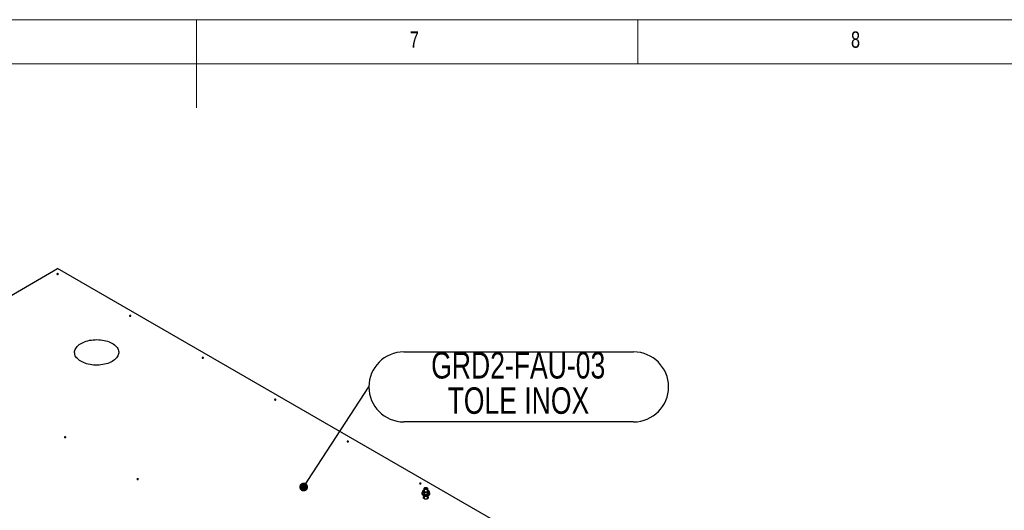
# Model space of a CAD drawing. Header units: millimetres. Extents: x 5 to 589, y 5 to 415.
# Tile 45 of 76: x 277 to 389, y 359 to 415. Entities that reach past the tile are written whole.
import ezdxf

# ---------------------------------------------------------------- set-up
doc = ezdxf.new("R2010")
doc.units = ezdxf.units.MM
doc.layers.add('NOTES', color=6, linetype='Continuous')
doc.layers.add('TRAIT-FORT', color=4, linetype='Continuous', lineweight=25)
doc.styles.add('SLDTEXTSTYLE0', font='TXT', dxfattribs={"width": 0.75})
doc.dimstyles.new('SLDDIMSTYLE2', dxfattribs={"dimtxt": 0.18, "dimasz": 1, "dimexe": 0, "dimexo": 0.0625, "dimgap": 0, "dimtad": 0, "dimtih": 1, "dimtoh": 1, "dimdec": 0, "dimrnd": 1e-09, "dimzin": 0, "dimdsep": 46, "dimtxsty": 'Standard', "dimblk1": 'DOT', "dimblk2": 'DOT', "dimsah": 1, "dimcen": 0.09, "dimadec": 0, "dimazin": 0, "dimtfac": 1, "dimtdec": 0, "dimtofl": 0, "dimtmove": 0, "dimatfit": 3, "dimldrblk": 'DOT', "dimfxl": 1, "dimfrac": 2, "dimtolj": 1, "dimtzin": 0, "dimarcsym": 0})

# ---------------------------------------------------------------- blocks, each defined once
blk = doc.blocks.new('SW_NOTE_18')
at = {"layer": 'NOTES', "color": 0}
for p, q in [((3.96, 3.96), (30, 3.96)), ((30, -3.96), (3.96, -3.96))]:
    blk.add_line(p, q, dxfattribs=at)
for centre, start, end in [((3.96, 0), 90, 270), ((30, 0), 270, 90)]:
    blk.add_arc(centre, 3.96, start, end, dxfattribs=at)
at = {"layer": 'NOTES', "color": 0, "char_height": 3, "attachment_point": 2, "style": 'SLDTEXTSTYLE0'}
for s, insert in [('GRD2-FAU-03', (16.92, 3.95)), ('TOLE INOX', (16.94, -0.05))]:
    blk.add_mtext(s, dxfattribs=dict(at, insert=insert))
blk = doc.blocks.new('_Dot')
at = {"color": 0, "linetype": 'ByBlock', "lineweight": -2}
blk.add_line((-0.5, 0), (-1, 0), dxfattribs=at)
at = {"color": 0, "linetype": 'ByBlock', "const_width": 0.5}
blk.add_lwpolyline([(-0.25, 0, 1), (0.25, 0, 1)], format="xyb", close=True, dxfattribs=at)

msp = doc.modelspace()

# ---------------------------------------------------------------- linework, layer by layer
at = {"color": 7, "linetype": 'Continuous', "lineweight": 18}
for p, q in [((589, 415), (5, 415)), ((297, 415), (297, 405)), ((347, 410), (347, 415)), ((584, 410), (10, 410))]:
    msp.add_line(p, q, dxfattribs=at)
at = {"layer": 'TRAIT-FORT', "color": 4, "linetype": 'Continuous', "lineweight": 25}
for p, q in [((233.89107, 359.44609), (281.26723, 386.79577)), ((331.82537, 357.60917), (281.26723, 386.79577)), ((322.61147, 361.57595), (322.61147, 361.39268)), ((322.75672, 361.74234), (322.75058, 361.73886)), ((322.78653, 361.88565), (322.78653, 361.60967)), ((323.18648, 361.60971), (323.18648, 361.88569)), ((323.22715, 361.73609), (323.21636, 361.74234)), ((323.36154, 361.56135), (323.36154, 361.37808)), ((322.53655, 361.34434), (322.53655, 361.2831)), ((322.7462, 361.21771), (322.75665, 361.21167)), ((322.78653, 360.77933), (322.75807, 360.76251)), ((322.78653, 361.05034), (322.78653, 360.74571)), ((322.78801, 361.38481), (322.78801, 361.20154)), ((323.16308, 361.37749), (323.16308, 361.19422)), ((323.18648, 360.74575), (323.18648, 361.05038)), ((323.19869, 360.77271), (323.18648, 360.77937)), ((323.21494, 360.76255), (323.19869, 360.77271)), ((323.21636, 361.21171), (323.22249, 361.21522)), ((323.43653, 361.2831), (323.43653, 361.34434))]:
    msp.add_line(p, q, dxfattribs=at)
at = {"layer": 'TRAIT-FORT', "color": 4, "linetype": 'Continuous', "lineweight": 25, "flags": 128}
for points in [[(281.32381, 386.15082), (281.34114, 386.16581), (281.34721, 386.18349), (281.34114, 386.20116), (281.32381, 386.21615), (281.29784, 386.22615), (281.26723, 386.22966), (281.23661, 386.22615), (281.21065, 386.21615), (281.19332, 386.20116), (281.18725, 386.18349), (281.19332, 386.16581), (281.21065, 386.15082), (281.23661, 386.14082), (281.26723, 386.13732), (281.29784, 386.14082), (281.32381, 386.15082)], [(289.54392, 381.40545), (289.56126, 381.42044), (289.56732, 381.43811), (289.56126, 381.45579), (289.54392, 381.47077), (289.51796, 381.48078), (289.48735, 381.48428), (289.45673, 381.48078), (289.43077, 381.47077), (289.41344, 381.45579), (289.40737, 381.43811), (289.41344, 381.42044), (289.43077, 381.40545), (289.45673, 381.39545), (289.48735, 381.39194), (289.51796, 381.39545), (289.54392, 381.40545)], [(287.45438, 376.28452), (287.3003, 376.20273), (287.13481, 376.12861), (286.95928, 376.06278), (286.77471, 376.00567), (286.58259, 375.95767), (286.38412, 375.91909), (286.18074, 375.89029), (285.97399, 375.87137), (285.76514, 375.86253), (285.55582, 375.86378), (285.34738, 375.87518), (285.1413, 375.89659), (284.93906, 375.92785), (284.74202, 375.96881), (284.55165, 376.01914), (284.36924, 376.07843), (284.19606, 376.1464), (284.03334, 376.22243), (283.88222, 376.30609), (283.74378, 376.39676), (283.61895, 376.49381), (283.50856, 376.59654), (283.41355, 376.70426), (283.33445, 376.81618), (283.2718, 376.93153), (283.22615, 377.04945), (283.19776, 377.16923), (283.18676, 377.28995), (283.19337, 377.41071), (283.21745, 377.53081), (283.25878, 377.64927), (283.31718, 377.76536), (283.39224, 377.87822), (283.48334, 377.98702), (283.58996, 378.09108), (283.71127, 378.18961), (283.84635, 378.28191), (283.99443, 378.3674), (284.15439, 378.44542), (284.325, 378.51541), (284.50525, 378.57696), (284.69373, 378.62955), (284.88923, 378.67288), (285.09032, 378.70659), (285.29559, 378.7305), (285.50356, 378.74435), (285.71281, 378.74821), (285.92193, 378.74186), (286.12936, 378.72544), (286.33362, 378.69908), (286.53349, 378.66295), (286.7273, 378.61725), (286.91389, 378.5624), (287.09185, 378.49867), (287.25997, 378.42661), (287.41703, 378.34669), (287.56194, 378.25945), (287.69364, 378.16551), (287.81139, 378.06554), (287.91409, 377.96024), (288.00128, 377.85034), (288.07222, 377.73659), (288.12644, 377.61988), (288.16353, 377.50091), (288.18322, 377.38054), (288.18538, 377.25971), (288.17007, 377.13914), (288.1373, 377.01978), (288.0874, 376.90237), (288.02057, 376.7878), (287.93742, 376.67689), (287.83849, 376.57034), (287.72446, 376.46901), (287.59613, 376.37352), (287.45438, 376.28452)], [(297.76404, 376.66008), (297.78137, 376.67506), (297.78744, 376.69274), (297.78137, 376.71041), (297.76404, 376.7254), (297.73808, 376.7354), (297.70747, 376.73891), (297.67685, 376.7354), (297.65089, 376.7254), (297.63356, 376.71041), (297.62749, 376.69274), (297.63356, 376.67506), (297.65089, 376.66008), (297.67685, 376.65007), (297.70747, 376.64657), (297.73808, 376.65007), (297.76404, 376.66008)], [(305.98416, 371.9147), (306.00149, 371.92969), (306.00756, 371.94736), (306.00149, 371.96504), (305.98416, 371.98003), (305.9582, 371.99003), (305.92758, 371.99353), (305.89697, 371.99003), (305.87101, 371.98003), (305.85368, 371.96504), (305.84761, 371.94736), (305.85368, 371.92969), (305.87101, 371.9147), (305.89697, 371.9047), (305.92758, 371.90119), (305.9582, 371.9047), (305.98416, 371.9147)], [(282.17234, 367.65918), (282.18967, 367.67417), (282.19574, 367.69184), (282.18967, 367.70951), (282.17234, 367.7245), (282.14638, 367.73451), (282.11576, 367.73801), (282.08515, 367.73451), (282.05918, 367.7245), (282.04185, 367.70951), (282.03578, 367.69184), (282.04185, 367.67417), (282.05918, 367.65918), (282.08515, 367.64917), (282.11576, 367.64567), (282.14638, 367.64917), (282.17234, 367.65918)], [(314.20428, 367.16933), (314.22161, 367.18432), (314.22768, 367.20199), (314.22161, 367.21966), (314.20428, 367.23465), (314.17832, 367.24466), (314.1477, 367.24816), (314.11709, 367.24466), (314.09113, 367.23465), (314.0738, 367.21966), (314.06773, 367.20199), (314.0738, 367.18432), (314.09113, 367.16933), (314.11709, 367.15932), (314.1477, 367.15582), (314.17832, 367.15932), (314.20428, 367.16933)], [(290.39246, 362.9138), (290.40979, 362.92879), (290.41586, 362.94647), (290.40979, 362.96414), (290.39246, 362.97913), (290.3665, 362.98913), (290.33588, 362.99264), (290.30527, 362.98913), (290.2793, 362.97913), (290.26197, 362.96414), (290.2559, 362.94647), (290.26197, 362.92879), (290.2793, 362.9138), (290.30527, 362.9038), (290.33588, 362.9003), (290.3665, 362.9038), (290.39246, 362.9138)], [(322.4244, 362.42396), (322.44173, 362.43894), (322.4478, 362.45662), (322.44173, 362.47429), (322.4244, 362.48928), (322.39844, 362.49928), (322.36782, 362.50279), (322.33721, 362.49928), (322.31124, 362.48928), (322.29391, 362.47429), (322.28784, 362.45662), (322.29391, 362.43894), (322.31124, 362.42396), (322.33721, 362.41395), (322.36782, 362.41045), (322.39844, 362.41395), (322.4244, 362.42396)], [(322.78653, 361.60967), (322.78673, 361.60496), (322.79792, 361.57117), (322.82598, 361.54081), (322.86833, 361.51651), (322.92113, 361.50059), (322.97973, 361.49432), (323.03894, 361.4983), (323.09356, 361.51215), (323.13854, 361.53469), (323.1701, 361.56389), (323.18534, 361.59721), (323.18648, 361.60971)], [(323.15661, 361.94638), (323.18001, 361.91473), (323.18628, 361.88051), (323.17482, 361.84672), (323.14656, 361.81639), (323.10408, 361.79226), (323.05114, 361.77641), (322.99247, 361.77026), (322.93333, 361.77435), (322.87884, 361.78836), (322.83393, 361.81102), (322.80264, 361.8403), (322.78761, 361.87358), (322.7903, 361.90799), (322.8104, 361.94038), (322.84614, 361.96795), (322.89435, 361.98815), (322.9508, 361.99924), (323.01034, 362.0003), (323.06787, 361.99115), (323.11804, 361.97262), (323.15661, 361.94638)], [(323.11413, 361.95477), (323.13341, 361.92682), (323.13496, 361.89681), (323.11864, 361.86823), (323.08634, 361.8446), (323.04197, 361.8288), (322.99106, 361.82268), (322.93947, 361.82701), (322.89361, 361.84125), (322.85888, 361.86372), (322.8396, 361.89167), (322.83811, 361.92172), (322.85443, 361.95029), (322.88667, 361.97389), (322.93104, 361.98969), (322.98195, 361.9958), (323.03354, 361.99148), (323.0794, 361.97723), (323.11413, 361.95477)], [(322.61147, 361.48788), (322.58557, 361.46234), (322.55273, 361.41333), (322.53749, 361.36147), (322.54066, 361.30896), (322.5621, 361.25788), (322.60101, 361.21035), (322.65557, 361.16827), (322.72374, 361.13343)], [(322.78653, 361.00389), (322.7495, 360.98096), (322.7112, 360.94359), (322.69023, 360.90189), (322.6878, 360.85853), (322.70426, 360.81617), (322.73838, 360.77748), (322.78814, 360.74493), (322.85032, 360.72048), (322.92106, 360.70581), (322.99598, 360.70172), (323.07023, 360.70853), (323.13921, 360.72578), (323.19862, 360.75237), (323.19862, 360.75237)], [(322.72374, 361.13343), (322.80271, 361.10723), (322.8891, 361.09068), (322.97953, 361.08457), (323.07029, 361.08909), (323.15755, 361.10403), (323.23787, 361.12883), (323.30787, 361.16247), (323.36465, 361.2035), (323.40598, 361.25033), (323.43026, 361.30102), (323.43626, 361.35345), (323.42385, 361.40554), (323.39358, 361.4551), (323.36161, 361.48788)], [(322.72374, 361.07218), (322.80271, 361.04598), (322.8891, 361.02944), (322.97953, 361.02332), (323.07029, 361.02784), (323.15755, 361.04279), (323.23787, 361.06759), (323.30787, 361.10122), (323.36465, 361.14225), (323.40598, 361.18908), (323.43026, 361.23977), (323.43653, 361.2831)], [(323.19862, 360.75237), (323.24468, 360.78666), (323.27462, 360.82653), (323.28635, 360.86935), (323.27927, 360.9126), (323.25385, 360.95344), (323.21157, 360.98937), (323.18648, 361.00393)], [(323.21494, 360.76255), (323.21157, 360.76481), (323.18648, 360.77937)]]:
    msp.add_lwpolyline(points, dxfattribs=at)
at = {"layer": 'TRAIT-FORT', "color": 4, "linetype": 'Continuous', "lineweight": 25}
for centre, radius, start, end in [((281.26723, 386.05557), 0.11422, 58.3817168, 121.6182832), ((289.48735, 381.3102), 0.11422, 58.3817168, 121.6182832), ((297.70747, 376.56482), 0.11422, 58.3817168, 121.6182832), ((305.92758, 371.81945), 0.11422, 58.3817168, 121.6182832), ((282.11576, 367.56392), 0.11422, 58.3817168, 121.6182832), ((314.1477, 367.07408), 0.11422, 58.3817168, 121.6182832), ((290.33588, 362.81855), 0.11422, 58.3817168, 121.6182832), ((322.36782, 362.3287), 0.11422, 58.3817168, 121.6182832), ((322.78711, 361.61038), 0.1247, 127.7756934, 225.5150466), ((322.96144, 361.81591), 0.39397, 228.3733754, 272.0421111), ((322.90197, 361.49443), 0.28738, 113.6843317, 131.7167125), ((323.00299, 361.84293), 0.42164, 266.258852, 307.9489654), ((323.07955, 361.50886), 0.27072, 44.3086199, 66.7339099), ((323.1859, 361.609), 0.1247, 307.7756934, 45.5150466), ((322.79218, 361.32146), 0.2585, 188.5332985, 254.6474034), ((322.8605, 360.77571), 0.18259, 113.9006672, 157.9722481), ((322.97445, 361.61666), 0.45983, 241.7283889, 270.1277314), ((322.99434, 361.63002), 0.47357, 267.7172059, 297.9571316), ((323.11604, 360.77909), 0.17812, 21.4397938, 66.7051651)]:
    msp.add_arc(centre, radius, start, end, dxfattribs=at)
for points, knots in [([(322.71073, 361.70894), (322.68896, 361.68512), (322.65435, 361.64725), (322.62307, 361.59524), (322.61147, 361.57595)], [0, 0, 0, 0, 0.629056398, 1, 1, 1, 1]), ([(322.69974, 361.52142), (322.68419, 361.53588), (322.65337, 361.56456), (322.62535, 361.57218), (322.61147, 361.57595)], [0, 0, 0, 0, 0.504349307, 1, 1, 1, 1]), ([(322.78801, 361.38481), (322.77592, 361.40749), (322.75133, 361.45361), (322.72082, 361.49774), (322.70343, 361.51728), (322.69974, 361.52142)], [0, 0, 0, 0, 0.432625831, 0.879707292, 1, 1, 1, 1]), ([(322.74957, 361.73294), (322.73831, 361.72817), (322.72548, 361.72273), (322.71233, 361.71044), (322.71073, 361.70894)], [0, 0, 0, 0, 0.878551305, 1, 1, 1, 1]), ([(323.26228, 361.51044), (323.24053, 361.48663), (323.20596, 361.44876), (323.17469, 361.39678), (323.16308, 361.37749)], [0, 0, 0, 0, 0.628882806, 1, 1, 1, 1]), ([(323.22674, 361.73541), (323.23849, 361.72807), (323.25383, 361.71848), (323.26958, 361.70186), (323.27327, 361.69796)], [0, 0, 0, 0, 0.765443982, 1, 1, 1, 1]), ([(323.36154, 361.56135), (323.35403, 361.5599), (323.32439, 361.55419), (323.29039, 361.53565), (323.26392, 361.51191), (323.26228, 361.51044)], [0, 0, 0, 0, 0.241696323, 0.952968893, 1, 1, 1, 1]), ([(323.27327, 361.69796), (323.28882, 361.67877), (323.31964, 361.64072), (323.34766, 361.58766), (323.36154, 361.56135)], [0, 0, 0, 0, 0.504349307, 1, 1, 1, 1]), ([(322.61147, 361.39268), (322.62353, 361.37001), (322.64809, 361.32388), (322.67858, 361.27978), (322.69603, 361.26021), (322.69974, 361.25605)], [0, 0, 0, 0, 0.432178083, 0.879241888, 1, 1, 1, 1]), ([(322.69974, 361.25605), (322.71526, 361.24161), (322.74605, 361.21294), (322.7741, 361.20532), (322.78801, 361.20154)], [0, 0, 0, 0, 0.503879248, 1, 1, 1, 1]), ([(322.78801, 361.38481), (322.81368, 361.3939), (322.86592, 361.4124), (322.93066, 361.42226), (322.96765, 361.4222), (322.97548, 361.42219)], [0, 0, 0, 0, 0.432447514, 0.879937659, 1, 1, 1, 1]), ([(322.97548, 361.15682), (322.9425, 361.15984), (322.87705, 361.16582), (322.81753, 361.1897), (322.78801, 361.20154)], [0, 0, 0, 0, 0.503956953, 1, 1, 1, 1]), ([(322.97548, 361.42219), (323.00851, 361.41918), (323.074, 361.41321), (323.13356, 361.38933), (323.16308, 361.37749)], [0, 0, 0, 0, 0.504317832, 1, 1, 1, 1]), ([(323.16308, 361.19422), (323.13741, 361.18513), (323.08518, 361.16663), (323.02039, 361.15678), (322.98335, 361.15682), (322.97548, 361.15682)], [0, 0, 0, 0, 0.432148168, 0.879328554, 1, 1, 1, 1]), ([(323.16308, 361.19422), (323.17469, 361.19642), (323.20596, 361.20235), (323.24053, 361.22858), (323.26228, 361.24508)], [0, 0, 0, 0, 0.371109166, 1, 1, 1, 1]), ([(323.26228, 361.24508), (323.26392, 361.24659), (323.29039, 361.27096), (323.3244, 361.31648), (323.35403, 361.36562), (323.36154, 361.37808)], [0, 0, 0, 0, 0.047028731, 0.758265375, 1, 1, 1, 1])]:
    msp.add_open_spline(points, degree=3, knots=knots, dxfattribs=at)

# ---------------------------------------------------------------- block references
at = {"layer": 'NOTES', "color": 211}
msp.add_blockref('SW_NOTE_18', (316.54088, 373.39623), dxfattribs=at)

# ---------------------------------------------------------------- texts
at = {"layer": 'NOTES', "color": 211, "char_height": 1.85208, "attachment_point": 1, "style": 'SLDTEXTSTYLE0'}
for s, insert in [('7', (321.16667, 413.66802)), ('8', (371.16667, 413.66802))]:
    msp.add_mtext(s, dxfattribs=dict(at, insert=insert))

# ---------------------------------------------------------------- leaders
at = {"layer": 'NOTES', "color": 211}
msp.add_leader([(309.1453, 362.05351), (316.54088, 373.39623)], dimstyle='SLDDIMSTYLE2', dxfattribs=at)

doc.saveas('drawing.dxf')
